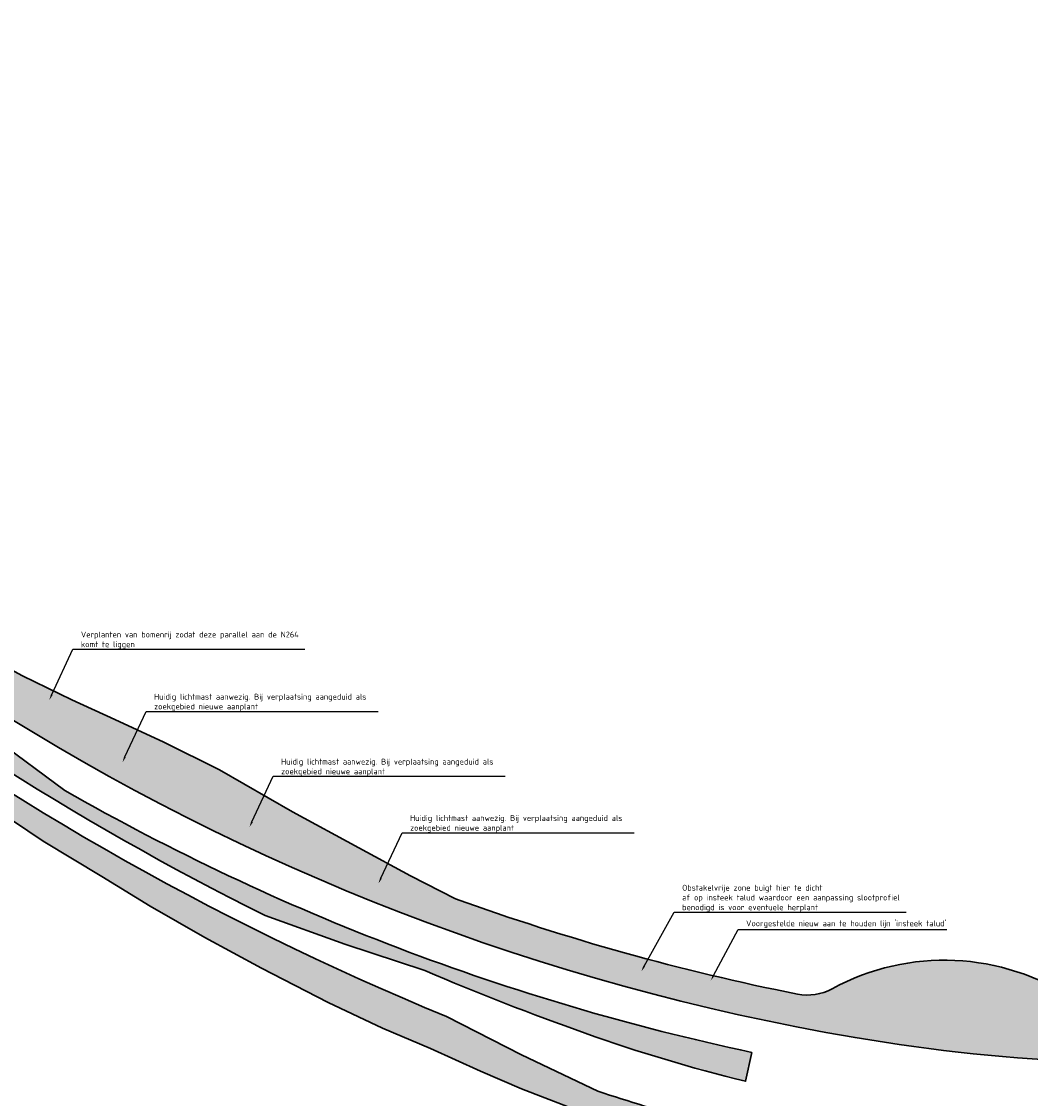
# Model space of a CAD drawing. Header units: metres. Extents: x 169758 to 173903, y 405444 to 407160.
# Tile 6 of 13: x 170271 to 170487, y 406541 to 406771. Entities that reach past the tile are written whole.
import ezdxf
from ezdxf import colors
from ezdxf.entities.mleader import LeaderData, LeaderLine
from ezdxf.math import Vec2, Vec3

# ---------------------------------------------------------------- set-up
doc = ezdxf.new("R2010")
doc.units = ezdxf.units.M
doc.header["$MEASUREMENT"] = 0
doc.layers.add('BRO ALG G Bermen', color=7, linetype='Continuous', lineweight=30, true_color=0xafd9aa)
doc.layers.add('BRO ALG G Bloem- en kruidenrijk grasland hatch', color=7, linetype='Continuous', true_color=0xd7ebd2)
doc.layers.add('X-XX-AL-T25-500', color=7, linetype='Continuous', lineweight=25)
doc.styles.add('NLCS-ISO-M500-T25', font='NLCS-ISO.ttf', dxfattribs={"height": 1.25})
pattern_1 = [(0, (0, 0), (0.75, 0.75), [0.375, -1.125]), (90, (0.1875, -0.1875), (-0.7499999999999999, 0.75), [0.375, -1.125])]

msp = doc.modelspace()

# ---------------------------------------------------------------- hatches: boundary and pattern name
at = {"layer": 'BRO ALG G Bermen'}
h = msp.add_hatch(color=256, dxfattribs=at)
h.dxf.hatch_style = 1
edge = h.paths.add_edge_path(flags=17)
edge.add_line((170035.612, 407051.313), (170005.252, 407023.721))
edge.add_line((170005.252, 407023.721), (169995.595, 407014.945))
edge.add_line((169995.595, 407014.945), (169992.799, 407012.185))
edge.add_line((169992.799, 407012.185), (169986.961, 407006.693))
edge.add_line((169986.961, 407006.693), (169984.7786659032, 407004.568055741))
edge.add_line((169984.7786659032, 407004.568055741), (169986.4161310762, 407000.9008282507))
edge.add_arc((170359.5814757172, 406621.2427428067), 532.3463499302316, 134.505863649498, 135.1613858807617)
edge.add_arc((170049.461063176, 406929.6210162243), 95.00000000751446, 135.161385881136, 141.6687191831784)
edge.add_arc((169983.9604999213, 406981.4083333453), 11.49999999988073, 141.6687191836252, 222.7496336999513)
edge.add_line((169975.5157411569, 406973.6021787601), (169974.0176026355, 406972.2697672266))
edge.add_arc((170611.9164096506, 407494.4118488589), 824.3465541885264, 219.3015037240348, 220.4787868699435)
edge.add_arc((170170.2785678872, 407127.4935724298), 250.3407251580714, 222.2188018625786, 227.7824661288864)
edge.add_arc((169624.2478095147, 406588.926065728), 517.1749999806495, 39.74957779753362, 43.06864620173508, ccw=False)
edge.add_line((170021.8760208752, 406919.6250015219), (170016.201, 406928.033))
edge.add_line((170016.201, 406928.033), (170013.8328175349, 406931.1148175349))
edge.add_line((170013.8328175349, 406931.1148175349), (170016.819, 406934.16))
edge.add_line((170016.819, 406934.16), (170016.645, 406933.921))
edge.add_line((170016.645, 406933.921), (170016.626, 406933.89))
edge.add_line((170016.626, 406933.89), (170016.492, 406933.668))
edge.add_line((170016.492, 406933.668), (170016.361, 406933.404))
edge.add_line((170016.361, 406933.404), (170016.349, 406933.373))
edge.add_line((170016.349, 406933.373), (170016.252, 406933.129))
edge.add_line((170016.252, 406933.129), (170016.197, 406932.945))
edge.add_line((170016.197, 406932.945), (170016.168, 406932.846))
edge.add_line((170016.168, 406932.846), (170016.107, 406932.556))
edge.add_line((170016.107, 406932.556), (170016.071, 406932.263))
edge.add_line((170016.071, 406932.263), (170016.06, 406931.968))
edge.add_line((170016.06, 406931.968), (170016.074, 406931.673))
edge.add_line((170016.074, 406931.673), (170016.094, 406931.526))
edge.add_line((170016.094, 406931.526), (170016.113, 406931.38))
edge.add_line((170016.113, 406931.38), (170016.124, 406931.332))
edge.add_line((170016.124, 406931.332), (170016.176, 406931.091))
edge.add_line((170016.176, 406931.091), (170016.233, 406930.908))
edge.add_line((170016.233, 406930.908), (170016.264, 406930.811))
edge.add_line((170016.264, 406930.811), (170042.564, 406891.891))
edge.add_line((170042.564, 406891.891), (170045.083, 406887.842))
edge.add_line((170045.083, 406887.842), (170046.025704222, 406886.5423251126))
edge.add_line((170046.025704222, 406886.5423251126), (170044.8009999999, 406885.654))
edge.add_line((170044.8009999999, 406885.654), (170047.771, 406881.259))
edge.add_line((170047.771, 406881.259), (170048.053437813, 406881.1749170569))
edge.add_line((170048.053437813, 406881.1749170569), (170048.095006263, 406881.1019481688))
edge.add_line((170048.095006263, 406881.1019481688), (170052.3208906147, 406873.4602314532))
edge.add_line((170052.3208906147, 406873.4602314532), (170061.3913156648, 406860.3380216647))
edge.add_line((170061.3913156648, 406860.3380216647), (170061.75, 406861.882))
edge.add_line((170061.75, 406861.882), (170066.416, 406866.871))
edge.add_line((170066.416, 406866.871), (170067.231, 406866.072))
edge.add_line((170067.231, 406866.072), (170067.552, 406865.783))
edge.add_line((170067.552, 406865.783), (170063.62, 406861.578))
edge.add_line((170063.62, 406861.578), (170063.154, 406859.574))
edge.add_line((170063.154, 406859.574), (170067.347, 406852.838))
edge.add_line((170067.347, 406852.838), (170071.597, 406846.193))
edge.add_line((170071.597, 406846.193), (170074.509, 406841.83))
edge.add_line((170074.509, 406841.83), (170091.411, 406818.25))
edge.add_line((170091.411, 406818.25), (170109.581, 406792.9))
edge.add_line((170109.581, 406792.9), (170129.53, 406765.47))
edge.add_line((170129.53, 406765.47), (170139.09, 406752.906))
edge.add_line((170139.09, 406752.906), (170145.371, 406744.651))
edge.add_line((170145.371, 406744.651), (170157.2, 406730.742))
edge.add_line((170157.2, 406730.742), (170171.829, 406714.691))
edge.add_line((170171.829, 406714.691), (170173.726, 406713.594))
edge.add_line((170173.726, 406713.594), (170175.712, 406712.667))
edge.add_line((170175.712, 406712.667), (170177.77, 406711.916))
edge.add_line((170177.77, 406711.916), (170179.177, 406711.538))
edge.add_line((170179.177, 406711.538), (170179.886, 406711.348))
edge.add_line((170179.886, 406711.348), (170180.872, 406711.173))
edge.add_line((170180.872, 406711.173), (170182.044, 406710.965))
edge.add_line((170182.044, 406710.965), (170184.227, 406710.772))
edge.add_line((170184.227, 406710.772), (170186.418, 406710.77))
edge.add_line((170186.418, 406710.77), (170196.63, 406710.98))
edge.add_line((170196.63, 406710.98), (170205.15, 406711.64))
edge.add_line((170205.15, 406711.64), (170207.596, 406711.911))
edge.add_line((170207.596, 406711.911), (170209.945, 406712.379))
edge.add_line((170209.945, 406712.379), (170210.01, 406712.392))
edge.add_line((170210.01, 406712.392), (170212.373, 406713.081))
edge.add_line((170212.373, 406713.081), (170214.668, 406713.971))
edge.add_line((170214.668, 406713.971), (170230.091, 406721.64))
edge.add_line((170230.091, 406721.64), (170233.281, 406724.54))
edge.add_line((170233.281, 406724.54), (170241.7, 406735.041))
edge.add_line((170241.7, 406735.041), (170245.958, 406740.465))
edge.add_line((170245.958, 406740.465), (170248.117, 406743.215))
edge.add_line((170248.117, 406743.215), (170248.67, 406743.919))
edge.add_line((170248.67, 406743.919), (170253.481, 406750.715))
edge.add_line((170253.481, 406750.715), (170255.65, 406753.78))
edge.add_line((170255.65, 406753.78), (170255.89, 406754.093))
edge.add_line((170255.89, 406754.093), (170258.539, 406757.55))
edge.add_line((170258.539, 406757.55), (170263.389, 406764.52))
edge.add_line((170263.389, 406764.52), (170265.289, 406763.68))
edge.add_line((170265.289, 406763.68), (170260.98, 406757.49))
edge.add_line((170260.98, 406757.49), (170259.204, 406755.102))
edge.add_line((170259.204, 406755.102), (170257.79, 406753.2))
edge.add_line((170257.79, 406753.2), (170255.643, 406750))
edge.add_line((170255.643, 406750), (170251.509, 406744.18))
edge.add_line((170251.509, 406744.18), (170247.579, 406739.089))
edge.add_line((170247.579, 406739.089), (170243.28, 406733.701))
edge.add_line((170243.28, 406733.701), (170236.45, 406724.55))
edge.add_line((170236.45, 406724.55), (170234.938, 406722.917))
edge.add_line((170234.938, 406722.917), (170231.15, 406719.792))
edge.add_line((170231.15, 406719.792), (170230.21, 406719.14))
edge.add_line((170230.21, 406719.14), (170226.416, 406717.29))
edge.add_line((170226.416, 406717.29), (170215.139, 406711.791))
edge.add_line((170215.139, 406711.791), (170212.6834312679, 406710.7793166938))
edge.add_line((170212.6834312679, 406710.7793166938), (170213.0286851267, 406704.506074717))
edge.add_line((170213.0286851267, 406704.506074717), (170192.7945334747, 406685.7381278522))
edge.add_arc((170533.3969285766, 407049.8398039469), 498.5780000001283, 226.9098951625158, 231.2686492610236)
edge.add_line((170221.4518339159, 406660.9050022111), (170221.9311204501, 406661.0175122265))
edge.add_line((170221.9311204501, 406661.0175122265), (170228.3969999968, 406657.4480000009))
edge.add_line((170228.3969999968, 406657.4480000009), (170235.6639999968, 406652.1420000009))
edge.add_line((170235.6639999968, 406652.1420000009), (170243.5609999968, 406647.0180000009))
edge.add_line((170243.5609999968, 406647.0180000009), (170252.3779999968, 406641.617000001))
edge.add_line((170252.3779999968, 406641.617000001), (170259.9679999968, 406637.2350000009))
edge.add_line((170259.9679999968, 406637.2350000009), (170271.3989999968, 406631.068000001))
edge.add_line((170271.3989999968, 406631.068000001), (170281.9599999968, 406625.9170000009))
edge.add_line((170281.9599999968, 406625.9170000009), (170291.1539999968, 406621.7280000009))
edge.add_line((170291.1539999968, 406621.7280000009), (170301.5989999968, 406616.9030000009))
edge.add_line((170301.5989999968, 406616.9030000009), (170313.4659999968, 406611.0000000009))
edge.add_line((170313.4659999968, 406611.0000000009), (170329.0629999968, 406602.0230000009))
edge.add_line((170329.0629999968, 406602.0230000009), (170343.2259999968, 406594.3360000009))
edge.add_line((170343.2259999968, 406594.3360000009), (170354.2736154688, 406588.3790850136))
edge.add_line((170354.2736154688, 406588.3790850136), (170363.8737385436, 406583.5034084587))
edge.add_arc((170533.9715758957, 407052.2716213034), 498.675156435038, 250.0561254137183, 258.7718407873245)
edge.add_arc((170439.0112461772, 406573.9311628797), 10.99999999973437, 258.7822488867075, 298.608105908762)
edge.add_arc((170468.2190261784, 406520.378333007), 50.00000000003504, 56.19273106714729, 118.6081059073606, ccw=False)
edge.add_arc((170502.1594893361, 406571.0640801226), 11.00000000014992, 236.1927310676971, 270.3239980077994)
edge.add_line((170502.2216921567, 406560.0642559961), (170527.1287227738, 406560.2051025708))
edge.add_arc((170527.1343775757, 406559.2051185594), 0.999999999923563, 3.0151875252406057, 90.32399801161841, ccw=False)
edge.add_line((170528.1329932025, 406559.2577192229), (170528.0900268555, 406555.4670410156))
edge.add_line((170528.0900268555, 406555.4670410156), (170552.0920410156, 406555.4609985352))
edge.add_line((170552.0920410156, 406555.4609985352), (170575.4700317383, 406557.0660400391))
edge.add_line((170575.4700317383, 406557.0660400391), (170615.3720092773, 406560.4760131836))
edge.add_line((170615.3720092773, 406560.4760131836), (170668.3020019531, 406565.0010375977))
edge.add_line((170668.3020019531, 406565.0010375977), (170726.5390014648, 406569.9800415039))
edge.add_line((170726.5390014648, 406569.9800415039), (170825.25, 406578.7930297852))
edge.add_line((170825.25, 406578.7930297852), (170851.9140014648, 406581.3760375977))
edge.add_line((170851.9140014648, 406581.3760375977), (170852.1300048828, 406580.9199829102))
edge.add_line((170852.1300048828, 406580.9199829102), (170883.1199951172, 406583.8500366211))
edge.add_line((170883.1199951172, 406583.8500366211), (170889.4600219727, 406584.4000244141))
edge.add_line((170889.4600219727, 406584.4000244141), (170913.950012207, 406586.5700073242))
edge.add_line((170913.950012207, 406586.5700073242), (170914.2430419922, 406587.2349853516))
edge.add_line((170914.2430419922, 406587.2349853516), (170917.575012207, 406586.3939819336))
edge.add_line((170917.575012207, 406586.3939819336), (171002.5969848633, 406593.9140014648))
edge.add_line((171002.5969848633, 406593.9140014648), (171059.616027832, 406598.9260253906))
edge.add_line((171059.616027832, 406598.9260253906), (171101.6430053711, 406604.9240112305))
edge.add_line((171101.6430053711, 406604.9240112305), (171132.0620117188, 406610.1000366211))
edge.add_line((171132.0620117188, 406610.1000366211), (171162.4700317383, 406616.1060180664))
edge.add_line((171162.4700317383, 406616.1060180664), (171209.6920166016, 406626.1810302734))
edge.add_line((171209.6920166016, 406626.1810302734), (171226.4280395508, 406629.6199951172))
edge.add_line((171226.4280395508, 406629.6199951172), (171258.5939941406, 406634.2430419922))
edge.add_line((171258.5939941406, 406634.2430419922), (171309.83203125, 406638.9100341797))
edge.add_line((171309.83203125, 406638.9100341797), (171365.9080200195, 406641.4290161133))
edge.add_line((171365.9080200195, 406641.4290161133), (171378.8934123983, 406642.012371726))
edge.add_arc((171369.4405323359, 406647.6375880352), 11.00000000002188, 329.2439852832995, 360.462577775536)
edge.add_line((171380.4401738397, 406647.7263956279), (171380.1218396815, 406687.1550245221))
edge.add_line((171380.1218396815, 406687.1550245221), (171386.0994473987, 406687.3323516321))
edge.add_line((171386.0994473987, 406687.3323516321), (171385.619657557, 406703.505825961))
edge.add_line((171385.619657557, 406703.505825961), (171385.1139710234, 406705.3895407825))
edge.add_line((171385.1139710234, 406705.3895407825), (171385.299, 406705.558))
edge.add_line((171385.299, 406705.558), (171385.484, 406705.757))
edge.add_line((171385.484, 406705.757), (171385.729, 406706.021))
edge.add_line((171385.729, 406706.021), (171385.795, 406706.08))
edge.add_line((171385.795, 406706.08), (171385.866, 406706.133))
edge.add_line((171385.866, 406706.133), (171385.941, 406706.18))
edge.add_line((171385.941, 406706.18), (171386.02, 406706.219))
edge.add_line((171386.02, 406706.219), (171386.103, 406706.251))
edge.add_line((171386.103, 406706.251), (171386.188, 406706.275))
edge.add_line((171386.188, 406706.275), (171386.275, 406706.291))
edge.add_line((171386.275, 406706.291), (171386.363, 406706.299))
edge.add_line((171386.363, 406706.299), (171386.537, 406706.307))
edge.add_line((171386.537, 406706.307), (171387.1286598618, 406686.3624435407))
edge.add_line((171387.1286598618, 406686.3624435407), (171381.1297081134, 406686.1844832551))
edge.add_line((171381.1297081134, 406686.1844832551), (171381.4401412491, 406647.7344690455))
edge.add_arc((171369.440532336, 406647.637588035), 11.99999999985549, -87.53109217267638, 0.4625777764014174, ccw=False)
edge.add_line((171369.9574591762, 406635.648727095), (171339.4568192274, 406634.308599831))
edge.add_line((171339.4568192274, 406634.308599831), (171323.4716713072, 406633.6193640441))
edge.add_line((171323.4716713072, 406633.6193640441), (171323.6267493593, 406630.022705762))
edge.add_line((171323.6267493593, 406630.022705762), (171299.7782591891, 406625.9916368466))
edge.add_line((171299.7782591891, 406625.9916368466), (171273.7084394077, 406624.867577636))
edge.add_arc((171290.9554880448, 406224.864227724), 400.37500000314, 92.4689078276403, 101.5509121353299)
edge.add_line((171210.7849580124, 406617.1304979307), (171152.4230186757, 406605.2026112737))
edge.add_arc((171032.3549473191, 407192.6835036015), 599.6249999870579, 274.89433838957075, 281.5509121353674, ccw=False)
edge.add_line((171083.5140349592, 406595.2448972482), (170926.5753944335, 406581.80613119))
edge.add_line((170926.5753944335, 406581.80613119), (170887.4689274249, 406578.3695773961))
edge.add_line((170887.4689274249, 406578.3695773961), (170799.7430459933, 406570.4706735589))
edge.add_arc((170710.0650904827, 407566.4414885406), 999.9999999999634, 272.9357894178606, 275.1450803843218, ccw=False)
edge.add_arc((170812.6842980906, 405565.4461264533), 1003.625000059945, 92.93578941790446, 95.05042643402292)
edge.add_line((170724.3327132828, 406565.1746587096), (170550.4309417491, 406549.8059894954))
edge.add_arc((170515.5370725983, 406944.6421055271), 396.3750000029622, 260.3645286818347, 275.05042643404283, ccw=False)
edge.add_arc((170533.3969285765, 407049.839803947), 503.0780000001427, 214.6532731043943, 260.3645286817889, ccw=False)
edge.add_line((170119.5609226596, 406763.7852037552), (170046.3215679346, 406869.7407871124))
edge.add_line((170046.3215679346, 406869.7407871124), (170041.9471467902, 406877.651104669))
edge.add_line((170041.9471467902, 406877.651104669), (170036.0419636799, 406888.0170106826))
edge.add_line((170036.0419636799, 406888.0170106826), (170029.8799422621, 406898.2642115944))
edge.add_arc((169624.2478094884, 406588.9260657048), 510.1250000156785, 37.32941860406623, 43.0686462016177)
edge.add_arc((169770.355024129, 406725.50088709), 310.1249999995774, 43.06864620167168, 50.30458411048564)
edge.add_arc((169978.0143960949, 406975.6685325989), 15.00000000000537, 147.1981407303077, 230.304584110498, ccw=False)
edge.add_arc((170049.4610631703, 406929.6210162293), 99.9999999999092, 135.1613858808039, 147.1981407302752, ccw=False)
edge.add_arc((170359.5814758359, 406621.2427426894), 537.3463500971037, 131.8899500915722, 135.1613858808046, ccw=False)
edge.add_line((170000.7942485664, 407021.2587742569), (170056.3545962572, 407071.7990812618))
edge.add_line((170056.3545962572, 407071.7990812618), (170069.178401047, 407083.1960328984))
edge.add_line((170069.178401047, 407083.1960328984), (170071.2880186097, 407080.8577590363))
edge.add_line((170071.2880186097, 407080.8577590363), (170058.5525605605, 407069.367682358))
edge.add_line((170058.5525605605, 407069.367682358), (170046.6064548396, 407058.6062617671))
edge.add_line((170046.6064548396, 407058.6062617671), (170035.612, 407051.313))
h = msp.add_hatch(color=256, dxfattribs=at)
h.dxf.hatch_style = 1
h.paths.add_polyline_path([(169929.4691626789, 406933.5133730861, 0.1303279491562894), (169933.3005181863, 406909.443399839), (169934.2759823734, 406907.140992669), (169938.8646568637, 406909.1966333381), (169938.589, 406909.763), (169937.834, 406911.711), (169937.38, 406912.884), (169936.806, 406914.838), (169936.437, 406916.095), (169935.765, 406919.374), (169935.369, 406922.697), (169935.299, 406923.548), (169935.3, 406924.401), (169935.372, 406925.252), (169935.439, 406925.646), (169935.515, 406926.093), (169935.648, 406926.616), (169935.726, 406926.92), (169936.006, 406927.727), (169936.03, 406927.78), (169936.352, 406928.507), (169936.8980102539, 406929.6760253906), (169937.2579956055, 406930.1390380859), (169937.8880004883, 406930.8240356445), (169938.5740356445, 406931.4550170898), (169939.3099975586, 406932.0250244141), (169940.091003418, 406932.5319824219), (169940.9110107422, 406932.9719848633), (169941.7659912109, 406933.3420410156), (169942.6480102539, 406933.6390380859), (169943.5530395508, 406933.8619995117), (169944.4719848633, 406934.0079956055), (169945.4010009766, 406934.0759887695), (169946.33203125, 406934.0670166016), (169946.6019897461, 406934.0419921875), (169954.6970214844, 406928.7200317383), (169979.4429931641, 406907.298034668), (169983.189923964, 406904.0190941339, -0.02335108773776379), (170001.7411881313, 406882.0553538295), (170007.587733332, 406874.4387775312), (170010.2054439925, 406876.4481532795), (170056.88151946, 406815.640979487), (170056.7950039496, 406816.5029606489), (170057.5540161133, 406815.4180297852), (170080.7210083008, 406782.3170166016), (170101.0930175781, 406753.5310058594), (170121.6929931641, 406726.9849853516), (170141.20703125, 406703.7269897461), (170153.3129882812, 406691.2659912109), (170161.8649902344, 406682.5660400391), (170166.6439819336, 406683.9450073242), (170179.4930419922, 406669.8870239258), (170202.3690185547, 406650.7239990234), (170202.3697752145, 406649.405604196), (170203.174, 406649.541), (170205.326, 406647.561), (170206.047, 406646.569), (170218.689, 406636.341), (170235.088, 406623.646), (170250.358, 406612.839), (170262.449, 406604.73), (170275.863, 406595.748), (170288.371, 406588.244), (170298.695, 406581.88), (170310.334, 406575.226), (170322.458, 406568.695), (170336.672, 406561.328), (170348.284, 406555.874), (170358.537, 406551.509), (170369.232, 406546.686), (170377.97, 406542.922), (170388.819, 406538.723), (170398.827, 406534.917), (170408.164, 406531.787), (170417.42, 406529.118), (170427.037, 406526.317), (170430.345, 406525.004), (170433.296, 406523.624), (170435.386, 406522.413), (170436.98, 406521.105), (170438.489, 406519.489), (170439.448, 406517.706), (170439.7345652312, 406515.767184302), (170439.7789916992, 406515.5950317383), (170439.9349975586, 406514.6829833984), (170440.0150146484, 406513.7620239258), (170440.0189819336, 406512.8370361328), (170439.9470214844, 406511.9150390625), (170437.5579833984, 406497.9050292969), (170437.9511523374, 406497.8462382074), (170437.789, 406497.305), (170434.743, 406477.527, 0.03037147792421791), (170436.3809999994, 406467.9230000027), (170436.715, 406466.549), (170436.693, 406466.454), (170436.226, 406464.409), (170439.4974290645, 406464.2053371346), (170439.1992596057, 406461.5707519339, 0.198153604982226), (170449.1600065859, 406426.7402950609), (170468.2492459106, 406402.6346893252), (170470.2072445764, 406404.1718173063), (170468.637, 406406.172), (170451.1198981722, 406428.2923340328, -0.1981536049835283), (170441.683401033, 406461.2896089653), (170446.024069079, 406499.6431675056, 0.04561872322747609), (170446.4159337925, 406517.8485445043, 0.3354061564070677), (170434.5305352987, 406531.4853485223, -0.02921387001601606), (170394.2850277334, 406542.4113748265), (170377.9634762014, 406550.1530880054), (170361.9839055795, 406558.3494193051, -0.132443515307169), (170106.8484522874, 406753.420674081), (170005.7470786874, 406885.1303076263, 0.06470861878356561), (169948.7811038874, 406942.2658103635, 0.6015862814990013)])
h = msp.add_hatch(color=256, dxfattribs=at)
h.dxf.hatch_style = 1
h.paths.add_polyline_path([(170118.4036597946, 406759.0583519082), (170114.0628042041, 406755.9366128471, 0.04223017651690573), (170183.6037075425, 406680.2366413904), (170195.7483317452, 406666.983646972), (170208.3163137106, 406654.0581419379, 0.05594205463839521), (170323.2572386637, 406579.8960827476), (170340.2245940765, 406573.7668580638), (170357.3160812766, 406568.1590100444, 0.01509017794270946), (170391.5824788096, 406554.7725517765, 0.02579127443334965), (170425.7944877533, 406544.5379732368), (170427.1073852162, 406550.7033491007, -0.07733528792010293), (170280.4721357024, 406606.5975262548), (170265.7957850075, 406617.4159901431), (170251.5678961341, 406628.7155200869, -0.0927225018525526)])
at = {"layer": 'BRO ALG G Bloem- en kruidenrijk grasland hatch'}
h = msp.add_hatch(dxfattribs=at)
h.set_pattern_fill('CROSS', color=256, scale=3)
h.set_pattern_definition(pattern_1)
h.paths.add_polyline_path([(169986.6484919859, 406927.6828382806, 0.02194972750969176), (169968.0899113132, 406945.8672184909), (169965.1403844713, 406942.5801080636, -0.05481416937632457), (170014.0761580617, 406891.5237759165), (170066.8286720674, 406822.8005326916), (170084.0382244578, 406795.0433405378), (170112.5994832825, 406757.8352117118, 0.0009830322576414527), (170114.0628042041, 406755.9366128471, 0.04223017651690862), (170183.6037075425, 406680.2366413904), (170195.7483317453, 406666.983646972), (170208.3163137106, 406654.0581419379, 0.05594205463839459), (170323.2572386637, 406579.8960827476), (170340.2245940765, 406573.7668580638), (170357.3160812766, 406568.1590100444, 0.01509017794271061), (170391.5824788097, 406554.7725517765, 0.02579127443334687), (170425.7944877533, 406544.5379732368), (170427.1073852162, 406550.7033491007, -0.07733528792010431), (170280.4721357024, 406606.5975262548), (170265.7957850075, 406617.4159901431), (170251.5678961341, 406628.7155200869, -0.09272250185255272), (170118.4036597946, 406759.0583519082, -0.001593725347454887), (170116.558403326, 406761.7097814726), (170097.9037732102, 406788.6974880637), (170074.4741903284, 406816.2618907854), (170035.2433498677, 406873.0172595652, 0.01747996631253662), (170014.3939092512, 406901.0336777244), (170001.7991788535, 406913.4404506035), (169988.8164134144, 406925.3486254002, 0.00160543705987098)])
h = msp.add_hatch(dxfattribs=at)
h.set_pattern_fill('CROSS', color=256, scale=3)
h.set_pattern_definition(pattern_1)
edge = h.paths.add_edge_path()
edge.add_line((171378.8934123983, 406642.012371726), (171365.9080200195, 406641.4290161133))
edge.add_line((171365.9080200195, 406641.4290161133), (171309.83203125, 406638.9100341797))
edge.add_line((171309.83203125, 406638.9100341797), (171258.5939941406, 406634.2430419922))
edge.add_line((171258.5939941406, 406634.2430419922), (171226.4280395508, 406629.6199951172))
edge.add_line((171226.4280395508, 406629.6199951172), (171209.6920166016, 406626.1810302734))
edge.add_line((171209.6920166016, 406626.1810302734), (171162.4700317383, 406616.1060180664))
edge.add_line((171162.4700317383, 406616.1060180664), (171132.0620117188, 406610.1000366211))
edge.add_line((171132.0620117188, 406610.1000366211), (171101.6430053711, 406604.9240112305))
edge.add_line((171101.6430053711, 406604.9240112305), (171059.616027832, 406598.9260253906))
edge.add_line((171059.616027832, 406598.9260253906), (171002.5969848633, 406593.9140014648))
edge.add_line((171002.5969848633, 406593.9140014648), (170917.575012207, 406586.3939819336))
edge.add_line((170917.575012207, 406586.3939819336), (170914.2430419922, 406587.2349853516))
edge.add_line((170914.2430419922, 406587.2349853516), (170913.950012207, 406586.5700073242))
edge.add_line((170913.950012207, 406586.5700073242), (170889.4600219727, 406584.4000244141))
edge.add_line((170889.4600219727, 406584.4000244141), (170883.1199951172, 406583.8500366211))
edge.add_line((170883.1199951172, 406583.8500366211), (170852.1300048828, 406580.9199829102))
edge.add_line((170852.1300048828, 406580.9199829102), (170851.9140014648, 406581.3760375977))
edge.add_line((170851.9140014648, 406581.3760375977), (170825.25, 406578.7930297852))
edge.add_line((170825.25, 406578.7930297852), (170726.5390014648, 406569.9800415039))
edge.add_line((170726.5390014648, 406569.9800415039), (170668.3020019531, 406565.0010375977))
edge.add_line((170668.3020019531, 406565.0010375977), (170615.3720092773, 406560.4760131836))
edge.add_line((170615.3720092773, 406560.4760131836), (170575.4700317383, 406557.0660400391))
edge.add_line((170575.4700317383, 406557.0660400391), (170552.0920410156, 406555.4609985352))
edge.add_line((170552.0920410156, 406555.4609985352), (170528.0900573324, 406555.4697298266))
edge.add_line((170528.0900573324, 406555.4697298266), (170528.1329932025, 406559.2577192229))
edge.add_arc((170527.1343775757, 406559.2051185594), 1.000000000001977, 3.015187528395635, 90.3239980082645)
edge.add_line((170527.1287227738, 406560.2051025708), (170502.2216921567, 406560.0642559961))
edge.add_arc((170502.159489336, 406571.0640801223), 10.99999999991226, 236.1927310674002, 270.32399800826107, ccw=False)
edge.add_arc((170468.2190261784, 406520.378333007), 50.00000000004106, 56.19273106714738, 118.6081059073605)
edge.add_arc((170439.0112461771, 406573.9311628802), 11.00000000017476, 258.7822488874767, 298.60810590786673, ccw=False)
edge.add_arc((170533.9715758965, 407052.2716213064), 498.6751564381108, 250.0561254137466, 258.7718407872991, ccw=False)
edge.add_line((170363.8737385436, 406583.5034084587), (170357.115, 406586.847))
edge.add_line((170357.115, 406586.847), (170350.1705, 406590.5915))
edge.add_line((170350.1705, 406590.5915), (170343.2259999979, 406594.3360000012))
edge.add_line((170343.2259999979, 406594.3360000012), (170329.0629999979, 406602.0230000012))
edge.add_line((170329.0629999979, 406602.0230000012), (170313.4659999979, 406611.0000000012))
edge.add_line((170313.4659999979, 406611.0000000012), (170301.5989999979, 406616.9030000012))
edge.add_line((170301.5989999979, 406616.9030000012), (170291.1539999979, 406621.7280000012))
edge.add_line((170291.1539999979, 406621.7280000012), (170281.9599999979, 406625.9170000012))
edge.add_line((170281.9599999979, 406625.9170000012), (170271.3989999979, 406631.0680000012))
edge.add_line((170271.3989999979, 406631.0680000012), (170259.9679999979, 406637.2350000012))
edge.add_line((170259.9679999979, 406637.2350000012), (170252.3779999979, 406641.6170000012))
edge.add_line((170252.3779999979, 406641.6170000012), (170243.5609999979, 406647.0180000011))
edge.add_line((170243.5609999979, 406647.0180000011), (170235.6639999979, 406652.1420000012))
edge.add_line((170235.6639999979, 406652.1420000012), (170228.3969999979, 406657.4480000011))
edge.add_line((170228.3969999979, 406657.4480000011), (170221.9311204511, 406661.0175122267))
edge.add_line((170221.9311204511, 406661.0175122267), (170220.8956017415, 406660.7744296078))
edge.add_arc((170533.396928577, 407049.8398039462), 499.0279999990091, 231.2282097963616, 260.3634461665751)
edge.add_arc((170515.5370725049, 406944.6421055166), 392.3250000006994, 260.3631517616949, 275.0504264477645)
edge.add_line((170550.0744102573, 406553.8402657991), (170723.976181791, 406569.2089350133))
edge.add_arc((170812.68429809, 405565.4461264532), 1007.675000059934, 92.93578941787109, 95.0504264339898, ccw=False)
edge.add_arc((170710.0650904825, 407566.4414885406), 995.9500000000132, 272.9357894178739, 275.1450803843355)
edge.add_line((170799.3798502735, 406574.5043553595), (170887.105731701, 406582.4032591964))
edge.add_line((170887.105731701, 406582.4032591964), (170926.195829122, 406585.8604239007))
edge.add_line((170926.195829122, 406585.8604239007), (171083.1684951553, 406599.2801298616))
edge.add_arc((171032.3549473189, 407192.6835036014), 595.5749999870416, 274.8943383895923, 281.5509121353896)
edge.add_line((171151.6120523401, 406609.170587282), (171209.9739916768, 406621.098473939))
edge.add_arc((171290.9554880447, 406224.864227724), 404.4250000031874, 92.46890782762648, 101.55091213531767, ccw=False)
edge.add_line((171273.5339765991, 406628.9138182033), (171299.3518865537, 406630.0270157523))
edge.add_line((171299.3518865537, 406630.0270157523), (171323.200376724, 406634.0580846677))
edge.add_line((171323.200376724, 406634.0580846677), (171323.4522865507, 406634.0689463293))
edge.add_line((171323.4522865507, 406634.0689463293), (171323.4113631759, 406635.0180644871))
edge.add_line((171323.4113631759, 406635.0180644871), (171339.3965110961, 406635.7073002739))
edge.add_line((171339.3965110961, 406635.7073002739), (171339.4557422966, 406634.3335766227))
edge.add_line((171339.4557422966, 406634.3335766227), (171369.9574591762, 406635.648727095))
edge.add_arc((171369.4405323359, 406647.6375880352), 12.00000000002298, 272.4689078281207, 332.330548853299)
edge.add_line((171380.0682284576, 406642.0651491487), (171378.8934123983, 406642.012371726))
h = msp.add_hatch(dxfattribs=at)
h.set_pattern_fill('CROSS', color=256, scale=3)
h.set_pattern_definition(pattern_1)
h.paths.add_polyline_path([(170360.2876566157, 406554.6677792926, -0.04671831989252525), (170250.358, 406612.839), (170262.449, 406604.73), (170275.863, 406595.748), (170288.371, 406588.244), (170298.695, 406581.88), (170310.334, 406575.226), (170322.458, 406568.695), (170336.672, 406561.328), (170348.284, 406555.874), (170358.537, 406551.509), (170369.232, 406546.686), (170377.97, 406542.922), (170388.819, 406538.723), (170398.827, 406534.917), (170408.164, 406531.787), (170417.42, 406529.118), (170427.037, 406526.317), (170430.345, 406525.004), (170433.296, 406523.624), (170435.386, 406522.413), (170436.98, 406521.105), (170438.489, 406519.489), (170439.448, 406517.706), (170439.7345652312, 406515.767184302), (170439.7789916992, 406515.5950317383), (170439.9349975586, 406514.6829833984), (170440.0150146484, 406513.7620239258), (170440.0189819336, 406512.8370361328), (170439.9470214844, 406511.9150390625), (170437.5579833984, 406497.9050292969), (170437.9511523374, 406497.8462382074), (170437.789, 406497.305), (170434.743, 406477.527, 0.03037147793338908), (170436.381, 406467.923), (170436.715, 406466.549), (170436.693, 406466.454), (170436.226, 406464.409), (170439.4974290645, 406464.2053371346), (170443.5399276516, 406499.9243104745, 0.04541878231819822), (170443.9219957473, 406517.6745530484, 0.2025353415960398), (170439.5223624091, 406526.3504944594, -0.03349681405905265), (170392.7674455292, 406538.64870241), (170376.1710217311, 406546.5207942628)])

# ---------------------------------------------------------------- linework, layer by layer
at = {"layer": 'BRO ALG G Bermen'}
for points in [[(170761.2818638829, 406567.753928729, 0.009227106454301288), (170724.3327132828, 406565.1746587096), (170550.4309417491, 406549.8059894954, -0.06416716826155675), (170449.1921674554, 406553.8589249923, -0.2021405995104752), (170119.5609226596, 406763.7852037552)], [(170259.9679999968, 406637.2350000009), (170271.3989999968, 406631.068000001), (170281.9599999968, 406625.9170000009), (170291.1539999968, 406621.7280000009), (170301.5989999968, 406616.9030000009), (170313.4659999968, 406611.0000000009), (170329.0629999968, 406602.0230000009), (170343.2259999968, 406594.3360000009), (170354.2736154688, 406588.3790850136), (170363.8737385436, 406583.5034084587, 0.03804782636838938), (170436.8713253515, 406563.1413186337, 0.1755436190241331), (170444.2782228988, 406564.2740951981, -0.2792773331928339), (170496.039077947, 406561.9240273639, 0.1500366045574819), (170502.2216921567, 406560.0642559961), (170527.1287227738, 406560.2051025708, -0.400522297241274), (170528.1329932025, 406559.2577192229), (170528.0900268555, 406555.4670410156), (170552.0920410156, 406555.4609985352), (170575.4700317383, 406557.0660400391), (170615.3720092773, 406560.4760131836), (170668.3020019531, 406565.0010375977), (170726.5390014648, 406569.9800415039), (170825.25, 406578.7930297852)]]:
    msp.add_lwpolyline(points, format="xyb", dxfattribs=at)
at = {"layer": 'BRO ALG G Bermen', "flags": 128}
msp.add_lwpolyline([(170427.1073852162, 406550.7033491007, -0.07733528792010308), (170280.4721357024, 406606.5975262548), (170265.7957850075, 406617.4159901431), (170251.5678961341, 406628.7155200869, -0.09272250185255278), (170118.4036597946, 406759.0583519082), (170114.0628042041, 406755.9366128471, 0.04223017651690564), (170183.6037075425, 406680.2366413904), (170195.7483317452, 406666.983646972), (170208.3163137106, 406654.0581419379, 0.05594205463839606), (170323.2572386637, 406579.8960827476), (170340.2245940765, 406573.7668580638), (170357.3160812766, 406568.1590100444, 0.01509017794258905), (170391.5824788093, 406554.7725517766, 0.02579127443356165), (170425.7944877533, 406544.5379732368)], format="xyb", close=True, dxfattribs=at)
msp.add_lwpolyline([(170106.8484522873, 406753.4206740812, 0.1324435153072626), (170361.9839055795, 406558.3494193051), (170377.9634762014, 406550.1530880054), (170394.2850277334, 406542.4113748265, 0.02921387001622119), (170434.530535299, 406531.4853485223, -0.3354061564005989), (170446.4159337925, 406517.8485445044, -0.04561872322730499), (170446.024069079, 406499.6431675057), (170441.683401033, 406461.2896089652, 0.1981536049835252), (170451.1198981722, 406428.2923340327), (170468.637, 406406.172), (170470.2072445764, 406404.1718173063), (170468.2492459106, 406402.6346893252), (170449.1600065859, 406426.7402950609, -0.1981536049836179), (170439.1992596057, 406461.5707519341), (170439.4974290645, 406464.2053371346), (170436.226, 406464.409), (170436.693, 406466.454), (170436.715, 406466.549), (170436.381, 406467.923)], format="xyb", dxfattribs=at)
msp.add_lwpolyline([(170388.819, 406538.723), (170377.97, 406542.922), (170369.232, 406546.686), (170358.537, 406551.509), (170348.284, 406555.874), (170336.672, 406561.328), (170322.458, 406568.695), (170310.334, 406575.226), (170298.695, 406581.88), (170288.371, 406588.244), (170275.863, 406595.748), (170262.449, 406604.73)], dxfattribs=at)

# ---------------------------------------------------------------- leaders
at = {"layer": 'X-XX-AL-T25-500', "transparency": 33554687}
ml = msp.add_multileader_mtext('Standard', dxfattribs=at)
ml.set_content('Verplanten van bomenrij zodat deze parallel aan de N264 komt te liggen', color=256, style='NLCS-ISO-M500-T25')
ml.set_leader_properties(color=256, linetype='ByLayer', lineweight=-1)
ml.build(insert=Vec2(0, 0))
ml.multileader.update_dxf_attribs({"text_left_attachment_type": 5, "text_right_attachment_type": 5, "dogleg_length": 1.25, "arrow_head_size": 1.25})
ctx = ml.context
ctx.base_point, ctx.char_height, ctx.arrow_head_size, ctx.landing_gap_size, ctx.plane_origin = Vec3(170283.4456484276, 406636.7674179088), 1.25, 1.25, 0.45, Vec3(170343.9354433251, 406630.1780342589)
ctx.left_attachment, ctx.right_attachment = 5, 5
notes = []
notes.append((ctx, [(1, (1, 1, 0), (170282.1956484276, 406636.7674179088), (1, 0), 1.25, [(0, [(170277.1562005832, 406625.9282916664)], 0, [])])]))
ctx.mtext.insert, ctx.mtext.width, ctx.mtext.flow_direction = Vec3(170283.8956484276, 406640.5174179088), 47.34189801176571, 5
ml = msp.add_multileader_mtext('Standard', dxfattribs=at)
ml.set_content('Huidig lichtmast aanwezig. Bij verplaatsing aangeduid als zoekgebied nieuwe aanplant', color=256, style='NLCS-ISO-M500-T25')
ml.set_leader_properties(color=256, linetype='ByLayer', lineweight=-1)
ml.build(insert=Vec2(0, 0))
ml.multileader.update_dxf_attribs({"text_left_attachment_type": 5, "text_right_attachment_type": 5, "dogleg_length": 1.25, "arrow_head_size": 1.25})
ctx = ml.context
ctx.base_point, ctx.char_height, ctx.arrow_head_size, ctx.landing_gap_size, ctx.plane_origin = Vec3(170299.0704971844, 406623.4913921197), 1.25, 1.25, 0.45, Vec3(170359.5602920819, 406616.9020084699)
ctx.left_attachment, ctx.right_attachment = 5, 5
notes.append((ctx, [(1, (1, 1, 0), (170297.8204971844, 406623.4913921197), (1, 0), 1.25, [(0, [(170292.7810493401, 406612.6522658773)], 0, [])])]))
ctx.mtext.insert, ctx.mtext.width, ctx.mtext.flow_direction = Vec3(170299.5204971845, 406627.2413921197), 47.34189801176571, 5
ml = msp.add_multileader_mtext('Standard', dxfattribs=at)
ml.set_content('Huidig lichtmast aanwezig. Bij verplaatsing aangeduid als zoekgebied nieuwe aanplant', color=256, style='NLCS-ISO-M500-T25')
ml.set_leader_properties(color=256, linetype='ByLayer', lineweight=-1)
ml.build(insert=Vec2(0, 0))
ml.multileader.update_dxf_attribs({"text_left_attachment_type": 5, "text_right_attachment_type": 5, "dogleg_length": 1.25, "arrow_head_size": 1.25})
ctx = ml.context
ctx.base_point, ctx.char_height, ctx.arrow_head_size, ctx.landing_gap_size, ctx.plane_origin = Vec3(170326.1856401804, 406609.6286221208), 1.25, 1.25, 0.45, Vec3(170386.2491737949, 406602.892599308)
ctx.left_attachment, ctx.right_attachment = 5, 5
notes.append((ctx, [(1, (1, 1, 0), (170324.9356401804, 406609.6286221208), (1, 0), 1.25, [(0, [(170319.8961923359, 406598.7894958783)], 0, [])])]))
ctx.mtext.insert, ctx.mtext.width, ctx.mtext.flow_direction = Vec3(170326.6356401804, 406613.3786221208), 47.34189801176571, 5
ml = msp.add_multileader_mtext('Standard', dxfattribs=at)
ml.set_content('Huidig lichtmast aanwezig. Bij verplaatsing aangeduid als zoekgebied nieuwe aanplant', color=256, style='NLCS-ISO-M500-T25')
ml.set_leader_properties(color=256, linetype='ByLayer', lineweight=-1)
ml.build(insert=Vec2(0, 0))
ml.multileader.update_dxf_attribs({"text_left_attachment_type": 5, "text_right_attachment_type": 5, "dogleg_length": 1.25, "arrow_head_size": 1.25})
ctx = ml.context
ctx.base_point, ctx.char_height, ctx.arrow_head_size, ctx.landing_gap_size, ctx.plane_origin = Vec3(170353.7242874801, 406597.5946546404), 1.25, 1.25, 0.45, Vec3(170412.6766703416, 406588.8933524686)
ctx.left_attachment, ctx.right_attachment = 5, 5
notes.append((ctx, [(1, (1, 1, 0), (170352.4742874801, 406597.5946546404), (1, 0), 1.25, [(0, [(170347.4348396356, 406586.7555283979)], 0, [])])]))
ctx.mtext.insert, ctx.mtext.width, ctx.mtext.flow_direction = Vec3(170354.1742874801, 406601.3446546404), 47.34189801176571, 5
ml = msp.add_multileader_mtext('Standard', dxfattribs=at)
ml.set_content('Obstakelvrije zone buigt hier te dicht \\Paf op insteek talud waardoor een aanpassing slootprofiel benodigd is voor eventuele herplant', color=256, style='NLCS-ISO-M500-T25')
ml.set_leader_properties(color=256, linetype='ByLayer', lineweight=-1)
ml.build(insert=Vec2(0, 0))
ml.multileader.update_dxf_attribs({"text_left_attachment_type": 5, "text_right_attachment_type": 5, "dogleg_length": 1.25, "arrow_head_size": 1.25})
ctx = ml.context
ctx.base_point, ctx.char_height, ctx.arrow_head_size, ctx.landing_gap_size, ctx.plane_origin = Vec3(170411.8149581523, 406580.6316975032), 1.25, 1.25, 0.45, Vec3(170478.3756233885, 406572.8968391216)
ctx.left_attachment, ctx.right_attachment = 5, 5
notes.append((ctx, [(1, (1, 1, 0), (170410.5649581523, 406580.6316975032), (1, 0), 1.25, [(0, [(170403.5481656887, 406568.0004070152)], 0, [])])]))
ctx.mtext.insert, ctx.mtext.width, ctx.mtext.flow_direction = Vec3(170412.2649581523, 406586.4650308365), 47.34189801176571, 5
ml = msp.add_multileader_mtext('Standard', dxfattribs=at)
ml.set_content("Voorgestelde nieuw aan te houden lijn 'insteek talud' ", color=256, style='NLCS-ISO-M500-T25')
ml.set_leader_properties(color=256, linetype='ByLayer', lineweight=-1)
ml.build(insert=Vec2(0, 0))
ml.multileader.update_dxf_attribs({"text_left_attachment_type": 5, "text_right_attachment_type": 5, "dogleg_length": 1.25, "arrow_head_size": 1.25})
ctx = ml.context
ctx.base_point, ctx.char_height, ctx.arrow_head_size, ctx.landing_gap_size, ctx.plane_origin = Vec3(170425.4518163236, 406576.9548349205), 1.25, 1.25, 0.45, Vec3(170492.0124815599, 406569.2199765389)
ctx.left_attachment, ctx.right_attachment = 5, 5
notes.append((ctx, [(1, (1, 1, 0), (170424.2018163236, 406576.9548349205), (1, 0), 1.25, [(0, [(170418.3704810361, 406566.0043239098)], 0, [])])]))
ctx.mtext.insert, ctx.mtext.width, ctx.mtext.defined_height, ctx.mtext.flow_direction = Vec3(170425.9018163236, 406578.8595968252), 60.21918367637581, 2.900358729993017, 5
for ctx, leaders in notes:
    for number, flags, end, landing, length, lines in leaders:
        leader = LeaderData()
        leader.index, (leader.has_last_leader_line, leader.has_dogleg_vector, leader.attachment_direction) = number, flags
        leader.last_leader_point, leader.dogleg_vector, leader.dogleg_length = Vec3(end), Vec3(landing), length
        for number, points, colour, breaks in lines:
            line = LeaderLine()
            line.index, line.vertices, line.color, line.breaks = number, Vec3.list(points), colors.encode_raw_color(colour), breaks
            leader.lines.append(line)
        ctx.leaders.append(leader)

doc.saveas('drawing.dxf')
